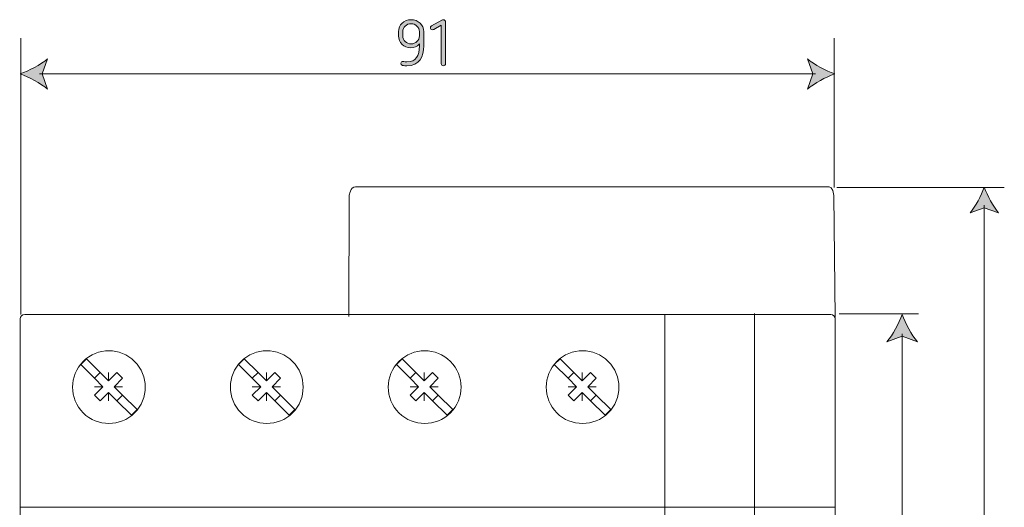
# Model space of a CAD drawing. Header units: millimetres. Extents: x 131 to 250, y -165 to -105.
# Tile 4 of 4: x 196 to 250, y -132 to -105. Entities that reach past the tile are written whole.
import ezdxf

# ---------------------------------------------------------------- set-up
doc = ezdxf.new("R2010")
doc.units = ezdxf.units.MM
doc.header["$MEASUREMENT"] = 0
doc.layers.add('Cotas', color=7, linetype='Continuous')

# ---------------------------------------------------------------- blocks, each defined once
blk = doc.blocks.new('block 2')
at = {"layer": 'Cotas', "color": 7, "lineweight": 9}
blk.add_open_spline([(241.08, -164.855), (241.08, -164.992), (240.967, -165.105), (240.83, -165.105), (240.83, -165.105), (196.381, -165.105), (196.381, -165.105), (196.244, -165.105), (196.131, -164.992), (196.131, -164.855), (196.131, -164.855), (196.131, -121.491), (196.131, -121.491), (196.131, -121.354), (196.244, -121.241), (196.381, -121.241), (196.381, -121.241), (240.83, -121.241), (240.83, -121.241), (240.967, -121.241), (241.08, -121.354), (241.08, -121.491), (241.08, -121.491), (241.08, -164.855), (241.08, -164.855)], degree=3, knots=[0, 0, 0, 0, 1, 1, 1, 2, 2, 2, 3, 3, 3, 4, 4, 4, 5, 5, 5, 6, 6, 6, 7, 7, 7, 8, 8, 8, 8], dxfattribs=at)
blk = doc.blocks.new('block 3')
at = {"layer": 'Cotas', "color": 7, "lineweight": 5}
for points in [[(217.95, -124.451), (217.636, -124.765), (216.878, -124.007), (217.193, -123.693), (217.95, -124.451)], [(218.874, -124.451), (218.412, -124.912), (217.95, -124.451), (217.636, -124.765), (218.098, -125.227), (217.636, -125.688), (217.95, -126.003), (218.412, -125.541), (218.874, -126.003), (219.188, -125.688), (218.726, -125.227), (219.188, -124.765), (218.874, -124.451)], [(218.412, -124.912), (218.412, -124.451)], [(217.636, -125.227), (218.098, -125.227)], [(218.726, -125.227), (219.188, -125.227)], [(218.412, -126.003), (218.412, -125.541)], [(219.988, -126.488), (219.673, -126.803), (218.874, -126.003), (219.188, -125.688), (219.988, -126.488)]]:
    blk.add_lwpolyline(points, dxfattribs=at)
blk.add_open_spline([(219.853, -123.833), (220.636, -124.616), (220.636, -125.885), (219.853, -126.668), (219.07, -127.451), (217.801, -127.451), (217.018, -126.668), (216.235, -125.885), (216.235, -124.616), (217.018, -123.833), (217.801, -123.05), (219.07, -123.05), (219.853, -123.833)], degree=3, knots=[0, 0, 0, 0, 1, 1, 1, 2, 2, 2, 3, 3, 3, 4, 4, 4, 4], dxfattribs=at)
blk = doc.blocks.new('block 4')
at = {"layer": 'Cotas', "color": 7, "lineweight": 5}
for points in [[(226.657, -124.451), (226.342, -124.765), (225.584, -124.007), (225.899, -123.693), (226.657, -124.451)], [(227.58, -124.451), (227.118, -124.912), (226.657, -124.451), (226.342, -124.765), (226.804, -125.227), (226.342, -125.688), (226.657, -126.003), (227.118, -125.541), (227.58, -126.003), (227.894, -125.688), (227.433, -125.227), (227.894, -124.765), (227.58, -124.451)], [(227.118, -124.912), (227.118, -124.451)], [(226.342, -125.227), (226.804, -125.227)], [(227.433, -125.227), (227.895, -125.227)], [(227.118, -126.003), (227.118, -125.541)], [(228.694, -126.488), (228.38, -126.803), (227.58, -126.003), (227.894, -125.688), (228.694, -126.488)]]:
    blk.add_lwpolyline(points, dxfattribs=at)
blk.add_open_spline([(228.559, -123.833), (229.342, -124.616), (229.342, -125.885), (228.559, -126.668), (227.777, -127.451), (226.507, -127.451), (225.724, -126.668), (224.941, -125.885), (224.941, -124.616), (225.724, -123.833), (226.507, -123.05), (227.777, -123.05), (228.559, -123.833)], degree=3, knots=[0, 0, 0, 0, 1, 1, 1, 2, 2, 2, 3, 3, 3, 4, 4, 4, 4], dxfattribs=at)
blk = doc.blocks.new('block 5')
at = {"layer": 'Cotas', "color": 7, "lineweight": 5}
for points in [[(200.538, -124.451), (200.223, -124.765), (199.466, -124.007), (199.78, -123.693), (200.538, -124.451)], [(201.461, -124.451), (201, -124.912), (200.538, -124.451), (200.223, -124.765), (200.685, -125.227), (200.224, -125.688), (200.538, -126.003), (201, -125.541), (201.461, -126.003), (201.776, -125.688), (201.314, -125.227), (201.776, -124.765), (201.461, -124.451)], [(201, -124.912), (201, -124.451)], [(200.223, -125.227), (200.685, -125.227)], [(201.314, -125.227), (201.776, -125.227)], [(201, -126.003), (201, -125.541)], [(202.575, -126.488), (202.261, -126.803), (201.461, -126.003), (201.776, -125.688), (202.575, -126.488)]]:
    blk.add_lwpolyline(points, dxfattribs=at)
blk.add_open_spline([(202.441, -123.833), (203.224, -124.616), (203.224, -125.885), (202.441, -126.668), (201.658, -127.451), (200.388, -127.451), (199.605, -126.668), (198.823, -125.885), (198.823, -124.616), (199.605, -123.833), (200.388, -123.05), (201.658, -123.05), (202.441, -123.833)], degree=3, knots=[0, 0, 0, 0, 1, 1, 1, 2, 2, 2, 3, 3, 3, 4, 4, 4, 4], dxfattribs=at)
blk = doc.blocks.new('block 6')
at = {"layer": 'Cotas', "color": 7, "lineweight": 5}
for points in [[(209.244, -124.451), (208.93, -124.765), (208.172, -124.007), (208.486, -123.693), (209.244, -124.451)], [(210.167, -124.451), (209.706, -124.912), (209.244, -124.451), (208.93, -124.765), (209.391, -125.227), (208.93, -125.688), (209.244, -126.003), (209.706, -125.541), (210.167, -126.003), (210.482, -125.688), (210.02, -125.227), (210.482, -124.765), (210.167, -124.451)], [(209.706, -124.912), (209.706, -124.451)], [(208.929, -125.227), (209.391, -125.227)], [(210.02, -125.227), (210.482, -125.227)], [(209.706, -126.003), (209.706, -125.541)], [(211.282, -126.488), (210.967, -126.803), (210.167, -126.003), (210.482, -125.688), (211.282, -126.488)]]:
    blk.add_lwpolyline(points, dxfattribs=at)
blk.add_open_spline([(211.147, -123.833), (211.93, -124.616), (211.93, -125.885), (211.147, -126.668), (210.364, -127.451), (209.095, -127.451), (208.312, -126.668), (207.529, -125.885), (207.529, -124.616), (208.312, -123.833), (209.095, -123.05), (210.364, -123.05), (211.147, -123.833)], degree=3, knots=[0, 0, 0, 0, 1, 1, 1, 2, 2, 2, 3, 3, 3, 4, 4, 4, 4], dxfattribs=at)
blk = doc.blocks.new('block 26')
at = {"layer": 'Cotas'}
h = blk.add_hatch(color=7, dxfattribs=at)
h.dxf.hatch_style = 2
edge = h.paths.add_edge_path()
edge.add_spline(control_points=[(196.128, -107.983), (196.629, -108.169), (197.251, -108.486), (197.636, -108.822), (197.636, -108.822), (197.333, -107.983), (197.333, -107.983), (197.333, -107.983), (197.636, -107.144), (197.636, -107.144), (197.251, -107.48), (196.629, -107.797), (196.128, -107.983)], knot_values=[0, 0, 0, 0, 1, 1, 1, 2, 2, 2, 3, 3, 3, 4, 4, 4, 4], degree=3, periodic=1)
at = {"layer": 'Cotas', "lineweight": 0}
blk.add_open_spline([(196.128, -107.983), (196.629, -108.169), (197.251, -108.486), (197.636, -108.822), (197.636, -108.822), (197.333, -107.983), (197.333, -107.983), (197.333, -107.983), (197.636, -107.144), (197.636, -107.144), (197.251, -107.48), (196.629, -107.797), (196.128, -107.983)], degree=3, knots=[0, 0, 0, 0, 1, 1, 1, 2, 2, 2, 3, 3, 3, 4, 4, 4, 4], dxfattribs=at)
blk = doc.blocks.new('block 27')
at = {"layer": 'Cotas'}
h = blk.add_hatch(color=7, dxfattribs=at)
h.dxf.hatch_style = 2
edge = h.paths.add_edge_path()
edge.add_spline(control_points=[(241.052, -107.983), (240.551, -108.169), (239.929, -108.486), (239.544, -108.822), (239.544, -108.822), (239.847, -107.983), (239.847, -107.983), (239.847, -107.983), (239.544, -107.144), (239.544, -107.144), (239.929, -107.48), (240.551, -107.797), (241.052, -107.983)], knot_values=[0, 0, 0, 0, 1, 1, 1, 2, 2, 2, 3, 3, 3, 4, 4, 4, 4], degree=3, periodic=1)
at = {"layer": 'Cotas', "lineweight": 0}
blk.add_open_spline([(241.052, -107.983), (240.551, -108.169), (239.929, -108.486), (239.544, -108.822), (239.544, -108.822), (239.847, -107.983), (239.847, -107.983), (239.847, -107.983), (239.544, -107.144), (239.544, -107.144), (239.929, -107.48), (240.551, -107.797), (241.052, -107.983)], degree=3, knots=[0, 0, 0, 0, 1, 1, 1, 2, 2, 2, 3, 3, 3, 4, 4, 4, 4], dxfattribs=at)
blk = doc.blocks.new('block 25')
at = {"layer": 'Cotas', "color": 7, "lineweight": 5}
blk.add_lwpolyline([(197.193, -107.983), (239.987, -107.983)], dxfattribs=at)
at = {"layer": 'Cotas'}
for name in ['block 26', 'block 27']:
    blk.add_blockref(name, (0, 0), dxfattribs=at)
blk = doc.blocks.new('block 24')
at = {"layer": 'Cotas'}
blk.add_blockref('block 25', (0, 0), dxfattribs=at)
blk = doc.blocks.new('block 30')
at = {"layer": 'Cotas'}
h = blk.add_hatch(color=7, dxfattribs=at)
h.dxf.hatch_style = 2
edge = h.paths.add_edge_path()
edge.add_spline(control_points=[(249.295, -114.227), (249.121, -114.697), (248.823, -115.28), (248.508, -115.641), (248.508, -115.641), (249.295, -115.357), (249.295, -115.357), (249.295, -115.357), (250.082, -115.641), (250.082, -115.641), (249.767, -115.28), (249.469, -114.697), (249.295, -114.227)], knot_values=[0, 0, 0, 0, 1, 1, 1, 2, 2, 2, 3, 3, 3, 4, 4, 4, 4], degree=3, periodic=1)
at = {"layer": 'Cotas', "lineweight": 0}
blk.add_open_spline([(249.295, -114.227), (249.121, -114.697), (248.823, -115.28), (248.508, -115.641), (248.508, -115.641), (249.295, -115.357), (249.295, -115.357), (249.295, -115.357), (250.082, -115.641), (250.082, -115.641), (249.767, -115.28), (249.469, -114.697), (249.295, -114.227)], degree=3, knots=[0, 0, 0, 0, 1, 1, 1, 2, 2, 2, 3, 3, 3, 4, 4, 4, 4], dxfattribs=at)
blk = doc.blocks.new('block 31')
at = {"layer": 'Cotas'}
h = blk.add_hatch(color=7, dxfattribs=at)
h.dxf.hatch_style = 2
edge = h.paths.add_edge_path()
edge.add_spline(control_points=[(249.295, -165.149), (249.121, -164.679), (248.823, -164.096), (248.508, -163.734), (248.508, -163.734), (249.295, -164.019), (249.295, -164.019), (249.295, -164.019), (250.082, -163.734), (250.082, -163.734), (249.767, -164.096), (249.469, -164.679), (249.295, -165.149)], knot_values=[0, 0, 0, 0, 1, 1, 1, 2, 2, 2, 3, 3, 3, 4, 4, 4, 4], degree=3, periodic=1)
at = {"layer": 'Cotas', "lineweight": 0}
blk.add_open_spline([(249.295, -165.149), (249.121, -164.679), (248.823, -164.096), (248.508, -163.734), (248.508, -163.734), (249.295, -164.019), (249.295, -164.019), (249.295, -164.019), (250.082, -163.734), (250.082, -163.734), (249.767, -164.096), (249.469, -164.679), (249.295, -165.149)], degree=3, knots=[0, 0, 0, 0, 1, 1, 1, 2, 2, 2, 3, 3, 3, 4, 4, 4, 4], dxfattribs=at)
blk = doc.blocks.new('block 29')
at = {"layer": 'Cotas', "color": 7, "lineweight": 5}
blk.add_lwpolyline([(249.295, -115.226), (249.295, -164.15)], dxfattribs=at)
at = {"layer": 'Cotas'}
for name in ['block 30', 'block 31']:
    blk.add_blockref(name, (0, 0), dxfattribs=at)
blk = doc.blocks.new('block 28')
at = {"layer": 'Cotas'}
blk.add_blockref('block 29', (0, 0), dxfattribs=at)
blk = doc.blocks.new('block 34')
at = {"layer": 'Cotas'}
h = blk.add_hatch(color=7, dxfattribs=at)
h.dxf.hatch_style = 2
edge = h.paths.add_edge_path()
edge.add_spline(control_points=[(244.768, -121.241), (244.582, -121.742), (244.265, -122.364), (243.929, -122.749), (243.929, -122.749), (244.768, -122.446), (244.768, -122.446), (244.768, -122.446), (245.606, -122.749), (245.606, -122.749), (245.271, -122.364), (244.953, -121.742), (244.768, -121.241)], knot_values=[0, 0, 0, 0, 1, 1, 1, 2, 2, 2, 3, 3, 3, 4, 4, 4, 4], degree=3, periodic=1)
at = {"layer": 'Cotas', "lineweight": 0}
blk.add_open_spline([(244.768, -121.241), (244.582, -121.742), (244.265, -122.364), (243.929, -122.749), (243.929, -122.749), (244.768, -122.446), (244.768, -122.446), (244.768, -122.446), (245.606, -122.749), (245.606, -122.749), (245.271, -122.364), (244.953, -121.742), (244.768, -121.241)], degree=3, knots=[0, 0, 0, 0, 1, 1, 1, 2, 2, 2, 3, 3, 3, 4, 4, 4, 4], dxfattribs=at)
blk = doc.blocks.new('block 35')
at = {"layer": 'Cotas'}
h = blk.add_hatch(color=7, dxfattribs=at)
h.dxf.hatch_style = 2
edge = h.paths.add_edge_path()
edge.add_spline(control_points=[(244.768, -165.103), (244.582, -164.602), (244.265, -163.981), (243.929, -163.596), (243.929, -163.596), (244.768, -163.899), (244.768, -163.899), (244.768, -163.899), (245.606, -163.596), (245.606, -163.596), (245.271, -163.981), (244.953, -164.602), (244.768, -165.103)], knot_values=[0, 0, 0, 0, 1, 1, 1, 2, 2, 2, 3, 3, 3, 4, 4, 4, 4], degree=3, periodic=1)
at = {"layer": 'Cotas', "lineweight": 0}
blk.add_open_spline([(244.768, -165.103), (244.582, -164.602), (244.265, -163.981), (243.929, -163.596), (243.929, -163.596), (244.768, -163.899), (244.768, -163.899), (244.768, -163.899), (245.606, -163.596), (245.606, -163.596), (245.271, -163.981), (244.953, -164.602), (244.768, -165.103)], degree=3, knots=[0, 0, 0, 0, 1, 1, 1, 2, 2, 2, 3, 3, 3, 4, 4, 4, 4], dxfattribs=at)
blk = doc.blocks.new('block 33')
at = {"layer": 'Cotas', "color": 7, "lineweight": 5}
blk.add_lwpolyline([(244.768, -122.306), (244.768, -164.039)], dxfattribs=at)
at = {"layer": 'Cotas'}
for name in ['block 34', 'block 35']:
    blk.add_blockref(name, (0, 0), dxfattribs=at)
blk = doc.blocks.new('block 32')
at = {"layer": 'Cotas'}
blk.add_blockref('block 33', (0, 0), dxfattribs=at)
blk = doc.blocks.new('block 47')
at = {"layer": 'Cotas'}
h = blk.add_hatch(color=7, dxfattribs=at)
h.dxf.hatch_style = 2
edge = h.paths.add_edge_path()
edge.add_spline(control_points=[(218.381, -105.657), (218.381, -105.657), (218.381, -106.433), (218.381, -106.433), (218.381, -107.011), (218.169, -107.533), (217.454, -107.533), (217.38, -107.533), (217.291, -107.526), (217.211, -107.508), (217.157, -107.494), (217.122, -107.452), (217.122, -107.396), (217.122, -107.332), (217.168, -107.29), (217.232, -107.29), (217.246, -107.29), (217.263, -107.293), (217.281, -107.297), (217.327, -107.304), (217.376, -107.311), (217.454, -107.311), (217.968, -107.311), (218.141, -106.99), (218.141, -106.44), (218.141, -106.44), (218.141, -106.327), (218.141, -106.327), (218.032, -106.475), (217.831, -106.546), (217.672, -106.546), (217.291, -106.546), (216.988, -106.26), (216.988, -105.879), (216.988, -105.879), (216.988, -105.657), (216.988, -105.657), (216.988, -105.277), (217.288, -104.991), (217.683, -104.991), (218.081, -104.991), (218.381, -105.277), (218.381, -105.657)], knot_values=[0, 0, 0, 0, 1, 1, 1, 2, 2, 2, 3, 3, 3, 4, 4, 4, 5, 5, 5, 6, 6, 6, 7, 7, 7, 8, 8, 8, 9, 9, 9, 10, 10, 10, 11, 11, 11, 12, 12, 12, 13, 13, 13, 14, 14, 14, 14], degree=3, periodic=1)
edge = h.paths.add_edge_path()
edge.add_spline(control_points=[(217.228, -105.65), (217.228, -105.65), (217.228, -105.887), (217.228, -105.887), (217.228, -106.137), (217.425, -106.324), (217.683, -106.324), (217.944, -106.324), (218.141, -106.137), (218.141, -105.887), (218.141, -105.887), (218.141, -105.65), (218.141, -105.65), (218.141, -105.404), (217.944, -105.213), (217.683, -105.213), (217.425, -105.213), (217.228, -105.404), (217.228, -105.65)], knot_values=[0, 0, 0, 0, 1, 1, 1, 2, 2, 2, 3, 3, 3, 4, 4, 4, 5, 5, 5, 6, 6, 6, 6], degree=3, periodic=1)
h = blk.add_hatch(color=7, dxfattribs=at)
h.dxf.hatch_style = 2
edge = h.paths.add_edge_path()
edge.add_spline(control_points=[(219.588, -105.132), (219.588, -105.132), (219.588, -107.413), (219.588, -107.413), (219.588, -107.484), (219.539, -107.533), (219.472, -107.533), (219.402, -107.533), (219.349, -107.484), (219.349, -107.413), (219.349, -107.413), (219.349, -105.291), (219.349, -105.291), (219.349, -105.291), (218.933, -105.527), (218.933, -105.527), (218.911, -105.537), (218.887, -105.544), (218.866, -105.544), (218.795, -105.544), (218.749, -105.499), (218.749, -105.432), (218.749, -105.396), (218.763, -105.358), (218.809, -105.333), (218.809, -105.333), (219.377, -105.012), (219.377, -105.012), (219.402, -104.998), (219.426, -104.991), (219.451, -104.991), (219.532, -104.991), (219.588, -105.051), (219.588, -105.132)], knot_values=[0, 0, 0, 0, 1, 1, 1, 2, 2, 2, 3, 3, 3, 4, 4, 4, 5, 5, 5, 6, 6, 6, 7, 7, 7, 8, 8, 8, 9, 9, 9, 10, 10, 10, 11, 11, 11, 11], degree=3, periodic=1)
at = {"layer": 'Cotas', "lineweight": 0}
for points, knots in [([(218.381, -105.657), (218.381, -105.657), (218.381, -106.433), (218.381, -106.433), (218.381, -107.011), (218.169, -107.533), (217.454, -107.533), (217.38, -107.533), (217.291, -107.526), (217.211, -107.508), (217.157, -107.494), (217.122, -107.452), (217.122, -107.396), (217.122, -107.332), (217.168, -107.29), (217.232, -107.29), (217.246, -107.29), (217.263, -107.293), (217.281, -107.297), (217.327, -107.304), (217.376, -107.311), (217.454, -107.311), (217.968, -107.311), (218.141, -106.99), (218.141, -106.44), (218.141, -106.44), (218.141, -106.327), (218.141, -106.327), (218.032, -106.475), (217.831, -106.546), (217.672, -106.546), (217.291, -106.546), (216.988, -106.26), (216.988, -105.879), (216.988, -105.879), (216.988, -105.657), (216.988, -105.657), (216.988, -105.277), (217.288, -104.991), (217.683, -104.991), (218.081, -104.991), (218.381, -105.277), (218.381, -105.657)], [0, 0, 0, 0, 1, 1, 1, 2, 2, 2, 3, 3, 3, 4, 4, 4, 5, 5, 5, 6, 6, 6, 7, 7, 7, 8, 8, 8, 9, 9, 9, 10, 10, 10, 11, 11, 11, 12, 12, 12, 13, 13, 13, 14, 14, 14, 14]), ([(217.228, -105.65), (217.228, -105.65), (217.228, -105.887), (217.228, -105.887), (217.228, -106.137), (217.425, -106.324), (217.683, -106.324), (217.944, -106.324), (218.141, -106.137), (218.141, -105.887), (218.141, -105.887), (218.141, -105.65), (218.141, -105.65), (218.141, -105.404), (217.944, -105.213), (217.683, -105.213), (217.425, -105.213), (217.228, -105.404), (217.228, -105.65)], [0, 0, 0, 0, 1, 1, 1, 2, 2, 2, 3, 3, 3, 4, 4, 4, 5, 5, 5, 6, 6, 6, 6]), ([(219.588, -105.132), (219.588, -105.132), (219.588, -107.413), (219.588, -107.413), (219.588, -107.484), (219.539, -107.533), (219.472, -107.533), (219.402, -107.533), (219.349, -107.484), (219.349, -107.413), (219.349, -107.413), (219.349, -105.291), (219.349, -105.291), (219.349, -105.291), (218.933, -105.527), (218.933, -105.527), (218.911, -105.537), (218.887, -105.544), (218.866, -105.544), (218.795, -105.544), (218.749, -105.499), (218.749, -105.432), (218.749, -105.396), (218.763, -105.358), (218.809, -105.333), (218.809, -105.333), (219.377, -105.012), (219.377, -105.012), (219.402, -104.998), (219.426, -104.991), (219.451, -104.991), (219.532, -104.991), (219.588, -105.051), (219.588, -105.132)], [0, 0, 0, 0, 1, 1, 1, 2, 2, 2, 3, 3, 3, 4, 4, 4, 5, 5, 5, 6, 6, 6, 7, 7, 7, 8, 8, 8, 9, 9, 9, 10, 10, 10, 11, 11, 11, 11])]:
    blk.add_open_spline(points, degree=3, knots=knots, dxfattribs=at)

msp = doc.modelspace()

# ---------------------------------------------------------------- linework, layer by layer
at = {"layer": 'Cotas', "color": 7, "lineweight": 5}
for points in [[(196.163, -121.246), (196.163, -106.013)], [(241.022, -114.245), (241.022, -106.013)], [(241.169, -114.245), (250.4, -114.245)], [(231.688, -121.285), (231.688, -165.118)], [(236.627, -121.197), (236.627, -139.674), (236.098, -139.674), (236.098, -146.432), (235.792, -146.432)], [(241.287, -121.202), (245.677, -121.202)], [(196.102, -131.869), (241.081, -131.869)]]:
    msp.add_lwpolyline(points, dxfattribs=at)
at = {"layer": 'Cotas', "lineweight": 0}
msp.add_open_spline([(214.245, -121.352), (214.245, -121.352), (214.272, -114.693), (214.272, -114.693), (214.272, -114.693), (214.324, -114.208), (214.627, -114.208), (214.627, -114.208), (240.686, -114.208), (240.686, -114.208), (240.686, -114.208), (241.002, -114.208), (241.002, -114.693), (241.002, -114.693), (241.081, -121.418), (241.081, -121.418)], degree=3, knots=[0, 0, 0, 0, 1, 1, 1, 2, 2, 2, 3, 3, 3, 4, 4, 4, 5, 5, 5, 5], dxfattribs=at)

# ---------------------------------------------------------------- block references
at = {"layer": 'Cotas'}
for name in ['block 47', 'block 24', 'block 28', 'block 2', 'block 32', 'block 5', 'block 6', 'block 3', 'block 4']:
    msp.add_blockref(name, (0, 0), dxfattribs=at)

doc.saveas('drawing.dxf')
